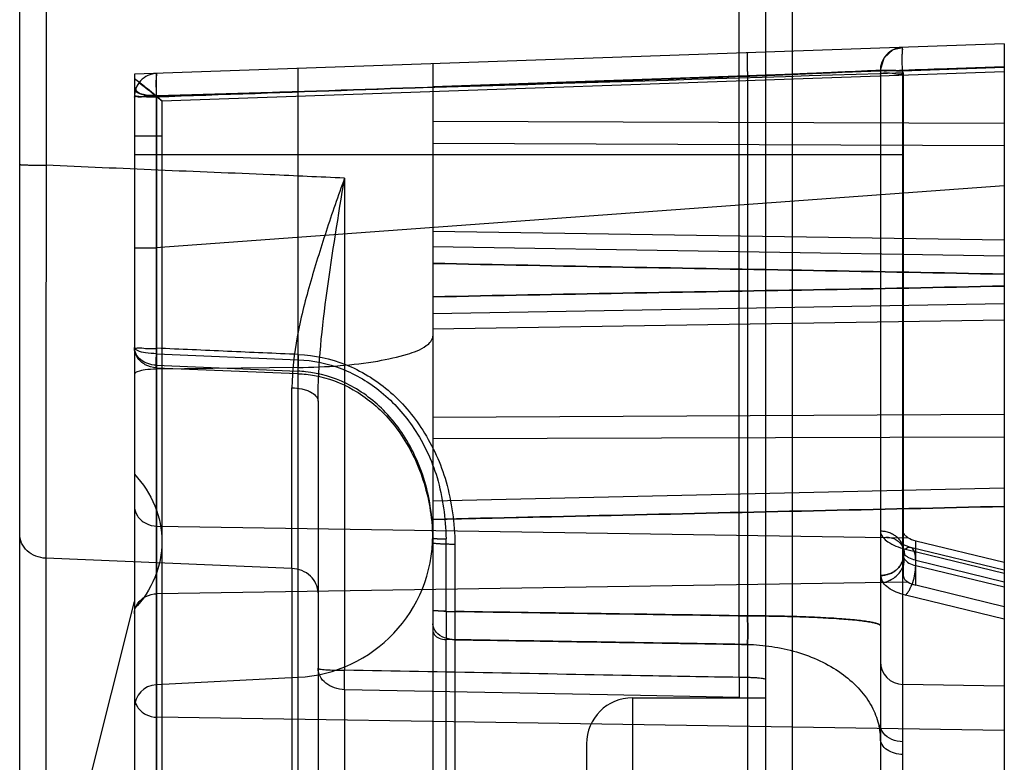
# Model space of a CAD drawing. Header units: millimetres. Extents: x 14 to 116, y 31 to 151.
# Tile 4 of 6: x 14 to 36, y 94 to 110. Entities that reach past the tile are written whole.
import ezdxf

# ---------------------------------------------------------------- set-up
doc = ezdxf.new("R2010")
doc.units = ezdxf.units.MM
doc.header["$LTSCALE"] = 11.799129
doc.layers.get('0').update_dxf_attribs({"linetype": 'CONTINUOUS'})

msp = doc.modelspace()

# ---------------------------------------------------------------- linework, layer by layer
at = {"color": 7}
for p, q in [((30.147, 95.649), (30.147, 111.148)), ((30.726, 111.192), (30.726, 85.318)), ((31.305, 111.189), (31.305, 85.247)), ((14.476, 47.105), (14.476, 110.625)), ((15.055, 110.619), (15.055, 106.809)), ((35.926, 109.453), (16.976, 108.791)), ((35.926, 109.453), (35.926, 51.848)), ((23.476, 109.018), (23.476, 98.747)), ((16.976, 108.791), (16.976, 52.013)), ((17.45, 108.808), (17.45, 61.973)), ((17.576, 108.21), (35.926, 108.851)), ((20.538, 108.916), (20.538, 61.847)), ((35.926, 108.953), (23.476, 108.518)), ((33.226, 108.876), (33.226, 87.634)), ((33.709, 108.868), (35.926, 108.946)), ((33.709, 108.868), (33.709, 87.58)), ((33.726, 108.825), (33.726, 97.869)), ((30.331, 108.749), (30.331, 96.991)), ((17.459, 53.288), (17.467, 108.325)), ((17.576, 108.21), (17.576, 62.62)), ((35.926, 107.715), (23.476, 107.758)), ((17.576, 107.438), (16.976, 107.438)), ((23.476, 107.288), (35.926, 107.236)), ((33.726, 107.038), (16.976, 107.038)), ((21.555, 106.527), (21.555, 95.804)), ((35.926, 106.357), (17.444, 105.005)), ((35.926, 106.357), (35.926, 106.357)), ((23.476, 105.373), (35.926, 105.181)), ((16.976, 105.005), (17.444, 105.005)), ((17.444, 105.004), (17.44, 105.005)), ((23.476, 105.035), (35.926, 104.831)), ((35.926, 103.786), (23.476, 103.568)), ((35.926, 103.431), (23.476, 103.235)), ((17.459, 102.701), (20.543, 102.572)), ((17.45, 102.45), (20.539, 102.321)), ((20.538, 102.401), (17.45, 102.365)), ((17.45, 102.397), (20.538, 102.268)), ((20.976, 101.668), (20.976, 57.658)), ((35.926, 101.38), (23.476, 101.315)), ((23.476, 100.851), (35.926, 100.894)), ((35.926, 99.774), (23.476, 99.492)), ((35.926, 99.373), (23.476, 99.08)), ((17.467, 98.945), (33.829, 98.692)), ((23.476, 98.686), (23.476, 59.782)), ((23.766, 97.09), (23.766, 98.667)), ((23.959, 98.547), (23.959, 97.087)), ((35.926, 97.983), (33.884, 98.481)), ((33.996, 97.657), (33.996, 98.628)), ((33.996, 98.628), (35.926, 98.158)), ((15.045, 98.245), (15.045, 61.143)), ((20.407, 98.023), (15.045, 98.245)), ((33.774, 98.444), (35.926, 97.92)), ((33.996, 98.203), (35.926, 97.733)), ((35.926, 97.612), (33.996, 98.082)), ((20.407, 98.023), (20.407, 60.875)), ((33.829, 97.724), (17.467, 97.472)), ((35.926, 97.187), (33.996, 97.657)), ((35.926, 96.916), (33.774, 97.44)), ((15.976, 93.305), (16.976, 97.305)), ((23.766, 85.888), (23.766, 96.473)), ((23.959, 96.47), (23.959, 85.89)), ((30.331, 96.368), (30.331, 85.949)), ((20.538, 95.651), (17.45, 95.489)), ((35.926, 95.458), (33.717, 95.496)), ((21.555, 95.383), (27.282, 95.274)), ((21.555, 95.382), (21.555, 86.491)), ((27.282, 95.274), (30.147, 95.219)), ((27.826, 95.205), (27.826, 85.805)), ((27.826, 95.205), (30.726, 95.205)), ((35.926, 94.496), (17.467, 94.781)), ((33.226, 94.623), (33.226, 94.312)), ((33.226, 94.312), (33.226, 94.622)), ((26.826, 94.205), (26.826, 86.805))]:
    msp.add_line(p, q, dxfattribs=at)
for points in [[(33.226, 108.876), (33.308, 109.151), (33.507, 109.326), (33.709, 109.376)], [(33.884, 98.481), (33.694, 98.549), (33.677, 98.554)], [(33.688, 98.538), (33.713, 98.487), (33.726, 98.407)]]:
    msp.add_lwpolyline(points, dxfattribs=at)
for centre, radius, start, end in [((33.726, 108.876), 0.5, 92, 182.0296), ((17.476, 108.308), 0.5, 91.9999, 182.0371), ((3178.923, 98.662), 3163.879, 179.852477, 180.007565), ((-1852.986, 99.228), 1873.394, 359.963156, 0.083603), ((20.376, 98.747), 3.1, 273, 360), ((91.861, 96.79), 68.097, 179.74753, 180.26532), ((64.895, 96.783), 40.938, 179.5743, 180.4359), ((33.726, 95.996), 0.5, 180.0041, 269), ((17.476, 94.99), 0.5, 93, 179.9981), ((27.826, 94.205), 1, 90, 180)]:
    msp.add_arc(centre, radius, start, end, dxfattribs=at)
for centre, major_axis, ratio, start_param, end_param in [((65.235, 112.877), (171.87, 6.004), 0.017444, -1.853047, -1.755782), ((34.226, 98.82), (0.5, -0.01), 0.439635, -2.479944, -2.040967), ((34.226, 97.882), (0.5, 0.01), 0.499021, -2.498585, -2.059609)]:
    msp.add_ellipse(centre, major_axis=major_axis, ratio=ratio, start_param=start_param, end_param=end_param, dxfattribs=at)
for points, knots in [([(30.331, 109.258), (30.33, 109.258), (30.329, 109.254), (30.327, 109.247), (30.326, 109.234), (30.325, 109.217), (30.324, 109.194), (30.324, 109.168), (30.323, 109.139), (30.323, 109.107), (30.323, 109.072), (30.324, 109.017), (30.325, 108.94), (30.328, 108.845), (30.33, 108.78), (30.331, 108.749)], [0, 0, 0, 0, 0.005307, 0.018274, 0.043548, 0.078824, 0.123035, 0.174862, 0.232773, 0.295319, 0.363909, 0.440801, 0.617635, 0.818821, 1, 1, 1, 1]), ([(30.331, 109.258), (30.33, 109.258), (30.329, 109.254), (30.327, 109.247), (30.326, 109.234), (30.325, 109.217), (30.324, 109.194), (30.324, 109.168), (30.323, 109.139), (30.323, 109.107), (30.323, 109.072), (30.324, 109.017), (30.325, 108.94), (30.328, 108.845), (30.33, 108.78), (30.331, 108.749)], [0, 0, 0, 0, 0.005304, 0.018274, 0.043545, 0.078821, 0.12303, 0.174856, 0.232765, 0.29531, 0.363899, 0.440789, 0.617622, 0.818805, 1, 1, 1, 1]), ([(33.709, 109.376), (33.703, 109.375), (33.707, 109.34), (33.699, 109.302), (33.701, 109.253), (33.701, 109.226)], [0, 0, 0, 0, 0.117684, 0.456533, 1, 1, 1, 1]), ([(33.708, 109.376), (33.702, 109.374), (33.708, 109.341), (33.699, 109.3), (33.701, 109.253), (33.701, 109.226)], [0, 0, 0, 0, 0.127771, 0.467967, 1, 1, 1, 1]), ([(33.709, 108.868), (33.707, 108.911), (33.704, 108.995), (33.702, 109.115), (33.701, 109.191), (33.701, 109.226)], [0, 0, 0, 0, 0.361811, 0.703625, 1, 1, 1, 1]), ([(17.459, 108.808), (17.453, 108.808), (17.457, 108.773), (17.449, 108.734), (17.451, 108.685), (17.451, 108.658)], [0, 0, 0, 0, 0.117458, 0.457015, 1, 1, 1, 1]), ([(17.458, 108.808), (17.452, 108.806), (17.458, 108.773), (17.449, 108.732), (17.451, 108.685), (17.451, 108.658)], [0, 0, 0, 0, 0.129484, 0.470337, 1, 1, 1, 1]), ([(33.226, 108.876), (33.226, 108.875), (33.224, 108.876), (33.222, 108.875), (33.217, 108.875), (33.209, 108.874), (33.188, 108.873), (33.151, 108.871), (33.091, 108.868), (33.014, 108.864), (32.92, 108.86), (32.808, 108.855), (32.629, 108.847), (32.368, 108.835), (32.017, 108.82), (31.623, 108.803), (31.194, 108.785), (30.76, 108.767), (30.469, 108.755), (30.331, 108.749)], [0, 0, 0, 0, 0.000603, 0.001351, 0.002397, 0.005386, 0.009574, 0.023862, 0.044442, 0.071161, 0.103865, 0.142378, 0.186433, 0.290011, 0.412302, 0.550036, 0.699109, 0.856535, 1, 1, 1, 1]), ([(30.331, 108.749), (30.473, 108.755), (30.767, 108.767), (31.206, 108.785), (31.635, 108.804), (32.029, 108.82), (32.378, 108.835), (32.637, 108.847), (32.816, 108.855), (32.926, 108.86), (33.019, 108.864), (33.095, 108.868), (33.153, 108.871), (33.19, 108.873), (33.21, 108.875), (33.219, 108.875), (33.222, 108.876), (33.226, 108.875), (33.226, 108.876)], [0, 0, 0, 0, 0.147126, 0.305075, 0.45449, 0.591654, 0.713308, 0.816399, 0.860167, 0.898366, 0.930571, 0.956831, 0.976998, 0.990922, 0.994893, 0.997728, 0.999428, 1, 1, 1, 1]), ([(33.227, 108.858), (33.22, 108.855), (33.256, 108.897), (33.301, 108.854), (33.406, 108.879), (33.542, 108.865), (33.65, 108.868), (33.709, 108.868)], [0, 0, 0, 0, 0.045301, 0.145251, 0.343395, 0.644358, 1, 1, 1, 1]), ([(33.709, 108.868), (33.669, 108.868), (33.596, 108.868), (33.495, 108.869), (33.413, 108.87), (33.348, 108.871), (33.299, 108.871), (33.267, 108.873), (33.24, 108.864), (33.226, 108.9), (33.226, 108.868), (33.227, 108.858)], [0, 0, 0, 0, 0.230796, 0.427428, 0.587276, 0.711716, 0.804249, 0.868566, 0.909675, 0.946178, 1, 1, 1, 1]), ([(33.726, 108.775), (33.726, 108.797), (33.595, 108.773), (33.474, 108.821), (33.317, 108.812), (33.235, 108.81)], [0, 0, 0, 0, 0.135217, 0.500311, 1, 1, 1, 1]), ([(35.926, 108.946), (35.556, 108.933), (34.817, 108.91), (34.078, 108.888), (33.708, 108.875)], [0, 0, 0, 0, 0.5, 1, 1, 1, 1]), ([(17.075, 108.614), (17.146, 108.558), (17.263, 108.468), (17.435, 108.327), (17.492, 108.28), (17.588, 108.2), (17.543, 108.238), (17.489, 108.282), (17.369, 108.381), (17.196, 108.521), (17.057, 108.63), (16.976, 108.692)], [0, 0, 0, 0, 0.194197, 0.331703, 0.417639, 0.455312, 0.464098, 0.519731, 0.624893, 0.783064, 1, 1, 1, 1]), ([(17.075, 108.615), (17.151, 108.556), (17.274, 108.458), (17.445, 108.318), (17.513, 108.263), (17.592, 108.197), (17.512, 108.263), (17.445, 108.319), (17.274, 108.458), (17.151, 108.556), (17.075, 108.615)], [0, 0, 0, 0, 0.225699, 0.380406, 0.470463, 0.499985, 0.529568, 0.619879, 0.774417, 1, 1, 1, 1]), ([(17.075, 108.614), (17.151, 108.554), (17.275, 108.458), (17.445, 108.318), (17.513, 108.263), (17.592, 108.197), (17.512, 108.263), (17.445, 108.319), (17.274, 108.458), (17.151, 108.556), (17.075, 108.615)], [0, 0, 0, 0, 0.225386, 0.380104, 0.470189, 0.499711, 0.52932, 0.619685, 0.774306, 1, 1, 1, 1]), ([(17.458, 108.308), (17.457, 108.35), (17.454, 108.433), (17.452, 108.55), (17.451, 108.624), (17.451, 108.658)], [0, 0, 0, 0, 0.364919, 0.706365, 1, 1, 1, 1]), ([(17.459, 108.299), (17.457, 108.342), (17.454, 108.426), (17.452, 108.546), (17.451, 108.623), (17.451, 108.658)], [0, 0, 0, 0, 0.36126, 0.703778, 1, 1, 1, 1]), ([(30.331, 108.749), (28.901, 108.699), (26.04, 108.6), (21.75, 108.445), (18.889, 108.358), (17.458, 108.308)], [0, 0, 0, 0, 0.333293, 0.666626, 1, 1, 1, 1]), ([(17.459, 108.299), (18.889, 108.349), (21.75, 108.449), (26.04, 108.599), (28.901, 108.699), (30.331, 108.749)], [0, 0, 0, 0, 0.333375, 0.66671, 1, 1, 1, 1]), ([(16.977, 108.291), (16.97, 108.287), (17.004, 108.329), (17.048, 108.285), (17.149, 108.31), (17.286, 108.295), (17.396, 108.299), (17.459, 108.299)], [0, 0, 0, 0, 0.043855, 0.139575, 0.329838, 0.620013, 1, 1, 1, 1]), ([(16.976, 108.502), (16.976, 108.461), (17.053, 108.362), (17.243, 108.331), (17.386, 108.322), (17.467, 108.325)], [0, 0, 0, 0, 0.224167, 0.567282, 1, 1, 1, 1]), ([(17.392, 108.325), (17.325, 108.316), (17.193, 108.315), (17.092, 108.284), (16.976, 108.328), (16.976, 108.308)], [0, 0, 0, 0, 0.486326, 0.860582, 1, 1, 1, 1]), ([(17.392, 108.324), (17.32, 108.325), (17.202, 108.339), (17.032, 108.373), (17.003, 108.474), (17.016, 108.504)], [0, 0, 0, 0, 0.462708, 0.794022, 1, 1, 1, 1]), ([(17.467, 108.325), (17.459, 108.325), (17.442, 108.324), (17.417, 108.324), (17.401, 108.325), (17.392, 108.325)], [0, 0, 0, 0, 0.331255, 0.665625, 1, 1, 1, 1]), ([(17.459, 108.299), (17.424, 108.299), (17.354, 108.299), (17.255, 108.3), (17.17, 108.301), (17.103, 108.302), (17.052, 108.302), (17.018, 108.305), (16.99, 108.296), (16.976, 108.333), (16.976, 108.3), (16.977, 108.291)], [0, 0, 0, 0, 0.203874, 0.407355, 0.573166, 0.702393, 0.798519, 0.865283, 0.907977, 0.945908, 1, 1, 1, 1]), ([(14.476, 106.824), (14.476, 106.823), (14.481, 106.822), (14.488, 106.821), (14.503, 106.82), (14.531, 106.817), (14.579, 106.815), (14.649, 106.813), (14.736, 106.811), (14.873, 106.809), (14.981, 106.809), (15.055, 106.809)], [0, 0, 0, 0, 0.005472, 0.020041, 0.043784, 0.076507, 0.167949, 0.291353, 0.442188, 0.615563, 1, 1, 1, 1]), ([(21.555, 106.527), (21.013, 106.551), (19.659, 106.614), (17.492, 106.698), (15.868, 106.773), (15.055, 106.809)], [0, 0, 0, 0, 0.25, 0.625, 1, 1, 1, 1]), ([(21.555, 106.527), (21.41, 106.143), (21.212, 105.562), (20.967, 104.786), (20.737, 104.026), (20.5, 103.093), (20.409, 102.332), (20.406, 101.961)], [0, 0, 0, 0, 0.260479, 0.389386, 0.516695, 0.764501, 1, 1, 1, 1]), ([(20.976, 101.668), (20.976, 102.472), (21.154, 104.1), (21.419, 105.709), (21.555, 106.527)], [0, 0, 0, 0, 0.492162, 1, 1, 1, 1]), ([(23.476, 104.669), (24.857, 104.641), (27.621, 104.585), (31.771, 104.518), (34.54, 104.463), (35.926, 104.434)], [0, 0, 0, 0, 0.332728, 0.66606, 1, 1, 1, 1]), ([(35.926, 104.434), (34.54, 104.463), (31.771, 104.518), (27.621, 104.585), (24.857, 104.641), (23.476, 104.669)], [0, 0, 0, 0, 0.33394, 0.667272, 1, 1, 1, 1]), ([(35.926, 104.175), (34.54, 104.147), (31.771, 104.091), (27.621, 104.024), (24.857, 103.969), (23.476, 103.94)], [0, 0, 0, 0, 0.33394, 0.667272, 1, 1, 1, 1]), ([(23.476, 103.94), (24.857, 103.969), (27.621, 104.024), (31.771, 104.091), (34.54, 104.147), (35.926, 104.175)], [0, 0, 0, 0, 0.332728, 0.66606, 1, 1, 1, 1]), ([(20.538, 102.401), (20.845, 102.404), (21.427, 102.431), (22.223, 102.519), (22.861, 102.666), (23.279, 102.807), (23.476, 102.999), (23.476, 103.082)], [0, 0, 0, 0, 0.295759, 0.561364, 0.774564, 0.920074, 1, 1, 1, 1]), ([(17.45, 102.397), (17.367, 102.4), (17.205, 102.444), (17.023, 102.608), (16.976, 102.763), (16.976, 102.837)], [0, 0, 0, 0, 0.350941, 0.684243, 1, 1, 1, 1]), ([(16.976, 102.837), (16.976, 102.816), (17.104, 102.842), (17.224, 102.806), (17.378, 102.817), (17.459, 102.815)], [0, 0, 0, 0, 0.13468, 0.49986, 1, 1, 1, 1]), ([(17.459, 102.701), (17.379, 102.702), (17.232, 102.715), (17.074, 102.745), (16.976, 102.807), (16.976, 102.837)], [0, 0, 0, 0, 0.461912, 0.823597, 1, 1, 1, 1]), ([(17.45, 102.45), (17.387, 102.453), (17.265, 102.476), (17.109, 102.56), (17.003, 102.686), (16.976, 102.789), (16.976, 102.837)], [0, 0, 0, 0, 0.282501, 0.545701, 0.781756, 1, 1, 1, 1]), ([(17.45, 102.397), (17.449, 102.432), (17.45, 102.516), (17.453, 102.657), (17.456, 102.763), (17.459, 102.82)], [0, 0, 0, 0, 0.249632, 0.595047, 1, 1, 1, 1]), ([(20.547, 102.686), (20.032, 102.707), (19.003, 102.753), (17.974, 102.799), (17.459, 102.82)], [0, 0, 0, 0, 0.5, 1, 1, 1, 1]), ([(17.459, 102.701), (17.457, 102.667), (17.454, 102.605), (17.451, 102.521), (17.45, 102.471), (17.45, 102.45)], [0, 0, 0, 0, 0.400857, 0.747833, 1, 1, 1, 1]), ([(20.547, 102.686), (20.546, 102.673), (20.545, 102.644), (20.544, 102.6), (20.542, 102.555), (20.541, 102.511), (20.54, 102.455), (20.538, 102.389), (20.538, 102.322), (20.538, 102.283), (20.538, 102.267)], [0, 0, 0, 0, 0.094961, 0.207836, 0.314488, 0.417976, 0.520922, 0.718126, 0.890949, 1, 1, 1, 1]), ([(20.543, 102.572), (20.867, 102.556), (21.522, 102.42), (22.405, 101.892), (23.131, 101.07), (23.649, 99.967), (23.751, 99.117), (23.766, 98.667)], [0, 0, 0, 0, 0.174405, 0.353434, 0.545205, 0.757237, 1, 1, 1, 1]), ([(20.547, 102.686), (20.896, 102.669), (21.607, 102.518), (22.558, 101.935), (23.319, 101.043), (23.842, 99.883), (23.947, 99.007), (23.959, 98.547)], [0, 0, 0, 0, 0.177956, 0.361622, 0.557316, 0.766064, 1, 1, 1, 1]), ([(17.45, 102.365), (17.37, 102.364), (17.225, 102.354), (17.079, 102.329), (16.976, 102.283), (16.976, 102.255)], [0, 0, 0, 0, 0.480084, 0.834926, 1, 1, 1, 1]), ([(23.476, 98.686), (23.476, 98.917), (23.426, 99.563), (23.121, 100.551), (22.47, 101.483), (21.64, 102.092), (20.957, 102.292), (20.594, 102.319), (20.538, 102.321)], [0, 0, 0, 0, 0.13489, 0.376911, 0.593871, 0.787615, 0.967317, 1, 1, 1, 1]), ([(20.538, 102.267), (20.659, 102.262), (21.078, 102.216), (21.792, 101.949), (22.568, 101.306), (23.165, 100.365), (23.434, 99.405), (23.476, 98.789), (23.476, 98.579)], [0, 0, 0, 0, 0.069964, 0.243373, 0.431781, 0.643423, 0.878941, 1, 1, 1, 1]), ([(20.406, 101.961), (20.477, 101.959), (20.584, 101.947), (20.72, 101.91), (20.86, 101.855), (20.976, 101.755), (20.976, 101.668)], [0, 0, 0, 0, 0.316926, 0.472474, 0.615273, 1, 1, 1, 1]), ([(16.976, 100.075), (17.163, 99.876), (17.467, 99.416), (17.63, 98.608), (17.467, 97.801), (17.163, 97.34), (16.976, 97.142)], [0, 0, 0, 0, 0.253692, 0.5, 0.746308, 1, 1, 1, 1]), ([(16.976, 99.39), (16.976, 99.313), (17.025, 99.153), (17.215, 98.987), (17.383, 98.946), (17.467, 98.945)], [0, 0, 0, 0, 0.316698, 0.650199, 1, 1, 1, 1]), ([(35.926, 99.374), (34.54, 99.343), (31.771, 99.28), (27.621, 99.186), (24.857, 99.123), (23.476, 99.092)], [0, 0, 0, 0, 0.333935, 0.667277, 1, 1, 1, 1]), ([(23.476, 99.092), (24.857, 99.123), (27.621, 99.186), (31.771, 99.28), (34.54, 99.343), (35.926, 99.374)], [0, 0, 0, 0, 0.332723, 0.666065, 1, 1, 1, 1]), ([(15.045, 98.245), (14.899, 98.251), (14.677, 98.337), (14.507, 98.569), (14.476, 98.707), (14.476, 98.774)], [0, 0, 0, 0, 0.515942, 0.762342, 1, 1, 1, 1]), ([(23.476, 98.686), (23.476, 98.685), (23.48, 98.682), (23.488, 98.681), (23.501, 98.678), (23.518, 98.676), (23.538, 98.674), (23.561, 98.673), (23.587, 98.671), (23.63, 98.669), (23.69, 98.667), (23.74, 98.667), (23.766, 98.667)], [0, 0, 0, 0, 0.012696, 0.040094, 0.086626, 0.147166, 0.217888, 0.295373, 0.382612, 0.485049, 0.734134, 1, 1, 1, 1]), ([(33.285, 98.701), (33.274, 98.715), (33.255, 98.745), (33.238, 98.793), (33.234, 98.825), (33.235, 98.841)], [0, 0, 0, 0, 0.361041, 0.68902, 1, 1, 1, 1]), ([(33.235, 98.841), (33.263, 98.841), (33.327, 98.835), (33.405, 98.814), (33.467, 98.788), (33.509, 98.765), (33.542, 98.744), (33.566, 98.726), (33.582, 98.712), (33.598, 98.697), (33.619, 98.676), (33.643, 98.648), (33.668, 98.611), (33.697, 98.557), (33.72, 98.489), (33.726, 98.432), (33.726, 98.407)], [0, 0, 0, 0, 0.118765, 0.262596, 0.331472, 0.397748, 0.461167, 0.49176, 0.521587, 0.551221, 0.581222, 0.6422, 0.704313, 0.76734, 0.895112, 1, 1, 1, 1]), ([(33.285, 98.701), (33.362, 98.711), (33.52, 98.697), (33.708, 98.552), (33.75, 98.402), (33.751, 98.329)], [0, 0, 0, 0, 0.349241, 0.673022, 1, 1, 1, 1]), ([(33.285, 98.701), (33.313, 98.663), (33.403, 98.59), (33.568, 98.503), (33.702, 98.461), (33.774, 98.444)], [0, 0, 0, 0, 0.254957, 0.604533, 1, 1, 1, 1]), ([(33.829, 98.692), (33.809, 98.705), (33.773, 98.732), (33.735, 98.784), (33.726, 98.823), (33.726, 98.841)], [0, 0, 0, 0, 0.383613, 0.709089, 1, 1, 1, 1]), ([(23.959, 98.547), (23.931, 98.547), (23.869, 98.548), (23.779, 98.55), (23.704, 98.552), (23.651, 98.555), (23.617, 98.557), (23.586, 98.559), (23.551, 98.562), (23.517, 98.566), (23.49, 98.571), (23.478, 98.576), (23.476, 98.578), (23.476, 98.579)], [0, 0, 0, 0, 0.172125, 0.37742, 0.557081, 0.63499, 0.704367, 0.767443, 0.825589, 0.921334, 0.981066, 0.993296, 1, 1, 1, 1]), ([(33.996, 98.203), (33.996, 98.228), (33.993, 98.277), (33.982, 98.346), (33.963, 98.405), (33.936, 98.451), (33.899, 98.478), (33.856, 98.484), (33.813, 98.471), (33.787, 98.454), (33.774, 98.444)], [0, 0, 0, 0, 0.173262, 0.335893, 0.47956, 0.598652, 0.696483, 0.78851, 0.88775, 1, 1, 1, 1]), ([(33.726, 98.303), (33.726, 98.278), (33.72, 98.222), (33.697, 98.153), (33.668, 98.099), (33.643, 98.062), (33.619, 98.034), (33.598, 98.013), (33.583, 97.999), (33.566, 97.985), (33.542, 97.966), (33.51, 97.945), (33.468, 97.922), (33.405, 97.896), (33.327, 97.875), (33.264, 97.87), (33.235, 97.869)], [0, 0, 0, 0, 0.104567, 0.232274, 0.295267, 0.357347, 0.418291, 0.448277, 0.477895, 0.507706, 0.538282, 0.601662, 0.667896, 0.736725, 0.880454, 1, 1, 1, 1]), ([(33.235, 97.869), (33.264, 97.87), (33.327, 97.876), (33.405, 97.896), (33.468, 97.922), (33.51, 97.945), (33.542, 97.967), (33.566, 97.985), (33.583, 97.999), (33.598, 98.013), (33.619, 98.034), (33.643, 98.062), (33.668, 98.1), (33.697, 98.153), (33.72, 98.222), (33.726, 98.278), (33.726, 98.303)], [0, 0, 0, 0, 0.119551, 0.263303, 0.332141, 0.398383, 0.461771, 0.492349, 0.522162, 0.551783, 0.581771, 0.64272, 0.704803, 0.767801, 0.895513, 1, 1, 1, 1]), ([(33.751, 98.329), (33.742, 98.342), (33.729, 98.368), (33.726, 98.396), (33.726, 98.407)], [0, 0, 0, 0, 0.596574, 1, 1, 1, 1]), ([(33.726, 98.303), (33.726, 98.281), (33.733, 98.254), (33.748, 98.231), (33.751, 98.227)], [0, 0, 0, 0, 0.809868, 1, 1, 1, 1]), ([(33.726, 98.303), (33.726, 98.294), (33.728, 98.276), (33.736, 98.25), (33.746, 98.234), (33.751, 98.227)], [0, 0, 0, 0, 0.332383, 0.66206, 1, 1, 1, 1]), ([(33.996, 98.203), (33.944, 98.216), (33.872, 98.24), (33.792, 98.287), (33.762, 98.315), (33.751, 98.329)], [0, 0, 0, 0, 0.572424, 0.805842, 1, 1, 1, 1]), ([(33.285, 97.716), (33.368, 97.731), (33.529, 97.799), (33.702, 97.985), (33.75, 98.148), (33.751, 98.227)], [0, 0, 0, 0, 0.342493, 0.682163, 1, 1, 1, 1]), ([(33.285, 97.716), (33.368, 97.731), (33.528, 97.8), (33.702, 97.985), (33.75, 98.148), (33.751, 98.227)], [0, 0, 0, 0, 0.342704, 0.682373, 1, 1, 1, 1]), ([(33.751, 98.227), (33.774, 98.191), (33.852, 98.128), (33.943, 98.095), (33.996, 98.082)], [0, 0, 0, 0, 0.441618, 1, 1, 1, 1]), ([(33.774, 97.44), (33.789, 97.455), (33.819, 97.491), (33.877, 97.582), (33.938, 97.721), (33.982, 97.9), (33.996, 98.024), (33.996, 98.082)], [0, 0, 0, 0, 0.091615, 0.20251, 0.464075, 0.746667, 1, 1, 1, 1]), ([(20.976, 97.494), (20.976, 97.627), (20.873, 97.843), (20.627, 97.985), (20.48, 98.02), (20.407, 98.023)], [0, 0, 0, 0, 0.4752, 0.741098, 1, 1, 1, 1]), ([(33.235, 97.869), (33.234, 97.851), (33.238, 97.815), (33.256, 97.763), (33.274, 97.731), (33.285, 97.716)], [0, 0, 0, 0, 0.327377, 0.656432, 1, 1, 1, 1]), ([(33.285, 97.716), (33.274, 97.731), (33.256, 97.763), (33.238, 97.815), (33.234, 97.851), (33.235, 97.869)], [0, 0, 0, 0, 0.338504, 0.667555, 1, 1, 1, 1]), ([(33.726, 97.869), (33.726, 97.851), (33.735, 97.813), (33.773, 97.763), (33.809, 97.736), (33.829, 97.724)], [0, 0, 0, 0, 0.291855, 0.616694, 1, 1, 1, 1]), ([(33.774, 97.44), (33.703, 97.458), (33.574, 97.499), (33.405, 97.59), (33.318, 97.672), (33.285, 97.716)], [0, 0, 0, 0, 0.382558, 0.711643, 1, 1, 1, 1]), ([(16.976, 97.035), (16.976, 97.11), (17.026, 97.269), (17.216, 97.431), (17.383, 97.471), (17.467, 97.472)], [0, 0, 0, 0, 0.314113, 0.647689, 1, 1, 1, 1]), ([(23.476, 97.122), (23.476, 97.1), (23.604, 97.113), (23.73, 97.082), (23.89, 97.087), (23.976, 97.087)], [0, 0, 0, 0, 0.131802, 0.489793, 1, 1, 1, 1]), ([(23.766, 97.09), (23.718, 97.09), (23.627, 97.087), (23.554, 97.105), (23.476, 97.097), (23.476, 97.111)], [0, 0, 0, 0, 0.489209, 0.855793, 1, 1, 1, 1]), ([(23.765, 97.09), (24.86, 97.072), (27.048, 97.04), (29.237, 97.008), (30.331, 96.991)], [0, 0, 0, 0, 0.5, 1, 1, 1, 1]), ([(30.331, 96.991), (29.269, 97.008), (27.145, 97.039), (25.021, 97.07), (23.959, 97.087)], [0, 0, 0, 0, 0.5, 1, 1, 1, 1]), ([(33.226, 96.776), (33.226, 96.783), (33.216, 96.795), (33.198, 96.806), (33.165, 96.82), (33.106, 96.837), (33.015, 96.856), (32.895, 96.875), (32.682, 96.901), (32.355, 96.929), (31.905, 96.955), (31.398, 96.975), (30.867, 96.987), (30.509, 96.99), (30.331, 96.991)], [0, 0, 0, 0, 0.007653, 0.013793, 0.021872, 0.044436, 0.076243, 0.117771, 0.168706, 0.296671, 0.45459, 0.631931, 0.817189, 1, 1, 1, 1]), ([(30.331, 96.991), (30.509, 96.99), (30.867, 96.987), (31.398, 96.975), (31.905, 96.955), (32.355, 96.929), (32.682, 96.901), (32.895, 96.875), (33.015, 96.856), (33.106, 96.837), (33.165, 96.82), (33.198, 96.806), (33.216, 96.795), (33.226, 96.783), (33.226, 96.776)], [0, 0, 0, 0, 0.182811, 0.368069, 0.54541, 0.703329, 0.831294, 0.88223, 0.923757, 0.955564, 0.978128, 0.986207, 0.992347, 1, 1, 1, 1]), ([(30.331, 96.991), (30.335, 96.879), (30.339, 96.671), (30.336, 96.464), (30.331, 96.368)], [0, 0, 0, 0, 0.538902, 1, 1, 1, 1]), ([(30.331, 96.368), (30.336, 96.464), (30.339, 96.671), (30.335, 96.879), (30.331, 96.991)], [0, 0, 0, 0, 0.461084, 1, 1, 1, 1]), ([(23.959, 96.47), (23.881, 96.472), (23.73, 96.5), (23.539, 96.613), (23.476, 96.751), (23.476, 96.814)], [0, 0, 0, 0, 0.359555, 0.704559, 1, 1, 1, 1]), ([(23.476, 96.68), (23.476, 96.644), (23.509, 96.566), (23.621, 96.493), (23.715, 96.475), (23.766, 96.473)], [0, 0, 0, 0, 0.273095, 0.60533, 1, 1, 1, 1]), ([(30.331, 96.367), (29.601, 96.38), (28.142, 96.403), (25.954, 96.439), (24.495, 96.462), (23.766, 96.474)], [0, 0, 0, 0, 0.333385, 0.666718, 1, 1, 1, 1]), ([(23.959, 96.471), (24.666, 96.459), (26.082, 96.437), (28.206, 96.402), (29.623, 96.379), (30.331, 96.368)], [0, 0, 0, 0, 0.333283, 0.666617, 1, 1, 1, 1]), ([(30.331, 96.368), (30.508, 96.364), (30.868, 96.333), (31.4, 96.218), (31.911, 96.025), (32.369, 95.765), (32.744, 95.442), (33.021, 95.08), (33.184, 94.698), (33.224, 94.437), (33.226, 94.312)], [0, 0, 0, 0, 0.136646, 0.27792, 0.419323, 0.555625, 0.682705, 0.798836, 0.903823, 1, 1, 1, 1]), ([(20.976, 95.85), (20.976, 95.844), (20.986, 95.836), (21.002, 95.833), (21.031, 95.829), (21.079, 95.825), (21.183, 95.813), (21.344, 95.807), (21.481, 95.808), (21.555, 95.804)], [0, 0, 0, 0, 0.02868, 0.052858, 0.085498, 0.176368, 0.299038, 0.619977, 1, 1, 1, 1]), ([(21.555, 95.382), (21.48, 95.384), (21.333, 95.41), (21.141, 95.51), (21.009, 95.663), (20.976, 95.79), (20.976, 95.85)], [0, 0, 0, 0, 0.277537, 0.539782, 0.77879, 1, 1, 1, 1]), ([(21.555, 95.383), (21.554, 95.412), (21.552, 95.552), (21.553, 95.692), (21.555, 95.804)], [0, 0, 0, 0, 0.203203, 1, 1, 1, 1]), ([(30.147, 95.649), (29.431, 95.661), (27.641, 95.691), (24.777, 95.749), (22.629, 95.786), (21.555, 95.804)], [0, 0, 0, 0, 0.249999, 0.625001, 1, 1, 1, 1]), ([(30.726, 95.603), (30.726, 95.608), (30.706, 95.615), (30.678, 95.622), (30.623, 95.629), (30.552, 95.636), (30.462, 95.642), (30.326, 95.647), (30.219, 95.649), (30.147, 95.649)], [0, 0, 0, 0, 0.023333, 0.080132, 0.171436, 0.296547, 0.452745, 0.629997, 1, 1, 1, 1]), ([(30.147, 95.649), (30.148, 95.608), (30.149, 95.465), (30.15, 95.322), (30.147, 95.22)], [0, 0, 0, 0, 0.286957, 1, 1, 1, 1]), ([(16.976, 95.226), (16.976, 95.15), (17.025, 94.989), (17.215, 94.823), (17.383, 94.782), (17.467, 94.781)], [0, 0, 0, 0, 0.316723, 0.650223, 1, 1, 1, 1]), ([(33.717, 94.248), (33.635, 94.249), (33.476, 94.28), (33.283, 94.412), (33.226, 94.556), (33.226, 94.623)], [0, 0, 0, 0, 0.365502, 0.704775, 1, 1, 1, 1]), ([(33.717, 93.97), (33.656, 93.97), (33.535, 93.989), (33.372, 94.057), (33.259, 94.173), (33.226, 94.268), (33.226, 94.312)], [0, 0, 0, 0, 0.28047, 0.557202, 0.797829, 1, 1, 1, 1])]:
    msp.add_open_spline(points, degree=3, knots=knots, dxfattribs=at)

doc.saveas('drawing.dxf')
